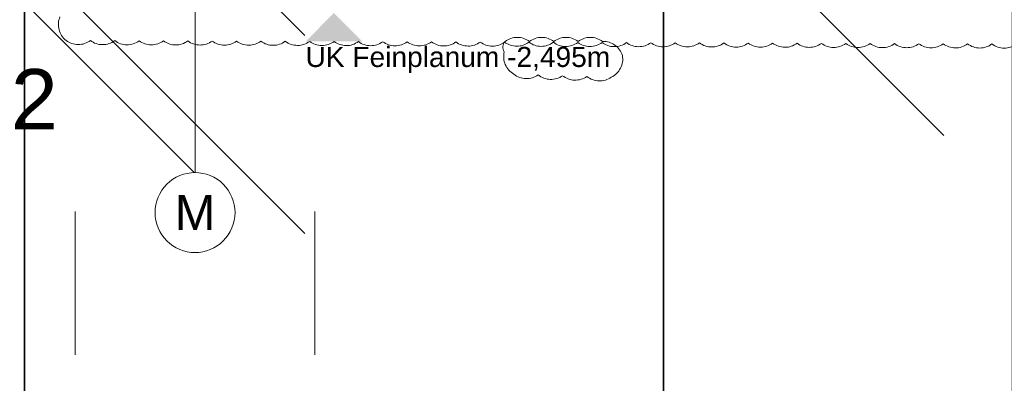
# Model space of a CAD drawing. Header units: metres. Extents: x -3716 to 31, y -1854 to 706.
# Tile 99 of 237: x -1939 to -1878, y 516 to 538. Entities that reach past the tile are written whole.
import ezdxf

# ---------------------------------------------------------------- set-up
doc = ezdxf.new("R2010")
doc.units = ezdxf.units.M
doc.header["$LTSCALE"] = 1.25
doc.header["$PDMODE"] = 1
doc.header["$PDSIZE"] = -2
doc.linetypes.add('Linienart-53', pattern=[5.291531, 3.175, -1.058062, 0.352704, -0.705764])
doc.layers.get('0').update_dxf_attribs({"lineweight": 25})
for name, color, linetype, lineweight, true_color in [('30 -35 Decken- 0 Decken', 7, 'Continuous', 35, 0x00ee00), ('70 -72 Beschriftung- 1 Beschriftung allgemein', 7, 'Continuous', 9, 0xff6633), ('70 -77 Revision- 2 Wolken', 7, 'Continuous', 18, 0x944cff)]:
    doc.layers.add(name, color=color, linetype=linetype, lineweight=lineweight, true_color=true_color)
doc.layers.add('70 -71 Achsen- 1 Gebäudeachsen', color=7, linetype='Linienart-53', lineweight=18)
doc.layers.add('Keine', color=7, linetype='Continuous', lineweight=9)
doc.styles.add('Arial', font='arial.ttf')
doc.dimstyles.new('SIA_DIN1356', dxfattribs={"dimtxt": 1.258608, "dimasz": 2.80603, "dimexe": 2.5, "dimexo": 3.75, "dimgap": 0.625, "dimtad": 1, "dimdec": 3, "dimtxsty": 'Arial', "dimblk": 'VW_SLASH-1', "dimblk1": 'VW_SLASH-1', "dimblk2": 'VW_SLASH-1', "dimcen": 0, "dimdle": 2.5, "dimadec": 3, "dimazin": 0, "dimtfac": 1, "dimtdec": 3, "dimtix": 1, "dimtmove": 0, "dimatfit": 0, "dimldrblk": 'VW_FILLEDARROW-1', "dimfxl": 1, "dimfrac": 2, "dimtolj": 1, "dimarcsym": 0})

# ---------------------------------------------------------------- blocks, each defined once
blk = doc.blocks.new('VW_SLASH-1')
at = {"color": 0, "linetype": 'ByBlock', "lineweight": -2, "transparency": 16777216}
blk.add_line((0.8909, 0), (-1, 0), dxfattribs=at)
at = {"color": 0, "lineweight": 20, "transparency": 16777216, "flags": 128}
blk.add_lwpolyline([(0.5001, 0.5001), (-0.5001, -0.5001)], dxfattribs=at)
blk = doc.blocks.new('*D1002')
at = {"layer": '30 -35 Decken- 0 Decken', "color": 0, "linetype": 'Continuous', "lineweight": -2}
for p, q in [((-100.2743, 16.549), (-100.2743, 19.3551)), ((-100.2743, 12.538), (-100.2743, 13.743)), ((-97.1041, 13.743), (-97.7743, 13.743)), ((-103.771, 12.538), (-102.7743, 12.538)), ((-100.2743, 9.732), (-100.2743, 6.9259))]:
    blk.add_line(p, q, dxfattribs=at)
at = {"layer": 'Defpoints', "color": 0}
for p in [(-100.8541, 13.743), (-100.2743, 13.743), (-100.021, 12.538)]:
    blk.add_point(p, dxfattribs=at)
at = {"layer": '30 -35 Decken- 0 Decken', "color": 0, "lineweight": -2, "xscale": 2.8060302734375, "yscale": 2.8060302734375, "zscale": 2.8060302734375}
for p, rotation in [((-100.2743, 13.743), 270), ((-100.2743, 12.538), 90)]:
    blk.add_blockref('VW_SLASH-1', p, dxfattribs=dict(at, rotation=rotation))
at = {"layer": '30 -35 Decken- 0 Decken', "color": 0, "lineweight": 9, "insert": (-100.4015, 13.1405), "char_height": 0.100689, "attachment_point": 5, "rotation": 90, "style": 'Arial'}
blk.add_mtext('\\A1;1,20\\S5^ ;', dxfattribs=at)
blk = doc.blocks.new('VW_FILLEDARROW-1')
at = {"linetype": 'Continuous', "lineweight": 0, "transparency": 16777216}
blk.add_hatch(color=0, dxfattribs=at).paths.add_polyline_path([(-1.4144, 0.379), (0, 0), (-1.4144, -0.379)])
at = {"color": 0, "lineweight": 5, "transparency": 16777216, "flags": 128}
blk.add_lwpolyline([(-1.4144, 0.379), (0, 0), (-1.4144, -0.379)], close=True, dxfattribs=at)
blk = doc.blocks.new('*D1003')
at = {"layer": '30 -35 Decken- 0 Decken', "color": 0, "linetype": 'Continuous', "lineweight": -2}
for p, q in [((-100.2743, 15.344), (-100.2743, 18.1501)), ((-103.771, 12.538), (-102.7743, 12.538)), ((-100.2743, 11.548), (-100.2743, 12.538)), ((-102.871, 11.548), (-102.7743, 11.548)), ((-100.2743, 8.742), (-100.2743, 5.9359))]:
    blk.add_line(p, q, dxfattribs=at)
at = {"layer": 'Defpoints', "color": 0}
for p in [(-100.2743, 12.538), (-100.021, 12.538), (-99.121, 11.548)]:
    blk.add_point(p, dxfattribs=at)
at = {"layer": '30 -35 Decken- 0 Decken', "color": 0, "lineweight": -2, "xscale": 2.8060302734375, "yscale": 2.8060302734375, "zscale": 2.8060302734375}
for p, rotation in [((-100.2743, 12.538), 270), ((-100.2743, 11.548), 90)]:
    blk.add_blockref('VW_SLASH-1', p, dxfattribs=dict(at, rotation=rotation))
at = {"layer": '30 -35 Decken- 0 Decken', "color": 0, "lineweight": 9, "insert": (-100.3757, 12.043), "char_height": 0.10069, "attachment_point": 5, "rotation": 90, "style": 'Arial'}
blk.add_mtext('\\A1;99', dxfattribs=at)
blk = doc.blocks.new('*D1009')
at = {"layer": '30 -35 Decken- 0 Decken', "color": 0, "linetype": 'Continuous', "lineweight": -2}
for p, q in [((-97.077, 16.549), (-97.077, 19.3551)), ((-100.2388, 13.743), (-99.577, 13.743)), ((-97.077, 13.538), (-97.077, 13.743)), ((-97.304, 13.538), (-99.577, 13.538)), ((-97.077, 10.732), (-97.077, 7.9259))]:
    blk.add_line(p, q, dxfattribs=at)
at = {"layer": 'Defpoints', "color": 0}
for p in [(-97.077, 13.743), (-96.4888, 13.743), (-93.554, 13.538)]:
    blk.add_point(p, dxfattribs=at)
at = {"layer": '30 -35 Decken- 0 Decken', "color": 0, "lineweight": -2, "xscale": 2.8060302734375, "yscale": 2.8060302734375, "zscale": 2.8060302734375}
for p, rotation in [((-97.077, 13.743), 270), ((-97.077, 13.538), 90)]:
    blk.add_blockref('VW_SLASH-1', p, dxfattribs=dict(at, rotation=rotation))
at = {"layer": '30 -35 Decken- 0 Decken', "color": 0, "lineweight": 9, "insert": (-99.6826, 13.6405), "char_height": 0.100689, "attachment_point": 5, "rotation": 90, "style": 'Arial'}
blk.add_mtext('\\A1;20\\S5^ ;', dxfattribs=at)
blk = doc.blocks.new('*D1010')
at = {"layer": '30 -35 Decken- 0 Decken', "color": 0, "linetype": 'Continuous', "lineweight": -2}
for p, q in [((-97.077, 16.344), (-97.077, 19.1501)), ((-97.304, 13.538), (-99.577, 13.538)), ((-97.077, 12.038), (-97.077, 13.538)), ((-100.221, 12.038), (-99.577, 12.038)), ((-97.077, 9.232), (-97.077, 6.4259))]:
    blk.add_line(p, q, dxfattribs=at)
at = {"layer": 'Defpoints', "color": 0}
for p in [(-97.077, 13.538), (-93.554, 13.538), (-96.471, 12.038)]:
    blk.add_point(p, dxfattribs=at)
at = {"layer": '30 -35 Decken- 0 Decken', "color": 0, "lineweight": -2, "xscale": 2.8060302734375, "yscale": 2.8060302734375, "zscale": 2.8060302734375}
for p, rotation in [((-97.077, 13.538), 270), ((-97.077, 12.038), 90)]:
    blk.add_blockref('VW_SLASH-1', p, dxfattribs=dict(at, rotation=rotation))
at = {"layer": '30 -35 Decken- 0 Decken', "color": 0, "lineweight": 9, "insert": (-97.1875, 12.788), "char_height": 0.10069, "attachment_point": 5, "rotation": 90, "style": 'Arial'}
blk.add_mtext('\\A1;1,50', dxfattribs=at)
blk = doc.blocks.new('*D1016')
at = {"layer": '30 -35 Decken- 0 Decken', "color": 0, "linetype": 'Continuous', "lineweight": -2}
for p, q in [((-95.3332, 16.549), (-95.3332, 19.3551)), ((-98.0445, 13.743), (-97.8332, 13.743)), ((-95.3332, 11.548), (-95.3332, 13.743)), ((-92.471, 11.548), (-92.8332, 11.548)), ((-95.3332, 8.742), (-95.3332, 5.9359))]:
    blk.add_line(p, q, dxfattribs=at)
at = {"layer": 'Defpoints', "color": 0}
for p in [(-95.3332, 13.743), (-94.2945, 13.743), (-96.221, 11.548)]:
    blk.add_point(p, dxfattribs=at)
at = {"layer": '30 -35 Decken- 0 Decken', "color": 0, "lineweight": -2, "xscale": 2.8060302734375, "yscale": 2.8060302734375, "zscale": 2.8060302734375}
for p, rotation in [((-95.3332, 13.743), 270), ((-95.3332, 11.548), 90)]:
    blk.add_blockref('VW_SLASH-1', p, dxfattribs=dict(at, rotation=rotation))
at = {"layer": '30 -35 Decken- 0 Decken', "color": 0, "lineweight": 9, "insert": (-95.4604, 12.6455), "char_height": 0.100689, "attachment_point": 5, "rotation": 90, "style": 'Arial'}
blk.add_mtext('\\A1;2,19\\S5^ ;', dxfattribs=at)
blk = doc.blocks.new('*D1059')
at = {"layer": '30 -35 Decken- 0 Decken', "color": 0, "linetype": 'Continuous', "lineweight": -2}
for p, q in [((-97.215, 12.755), (-101.627, 12.755)), ((-100.021, 9.538), (-100.021, 10.255)), ((-98.821, 9.538), (-98.821, 10.255))]:
    blk.add_line(p, q, dxfattribs=at)
at = {"layer": 'Defpoints', "color": 0}
for p in [(-100.021, 13.288), (-98.821, 13.288), (-98.821, 12.755)]:
    blk.add_point(p, dxfattribs=at)
at = {"layer": '30 -35 Decken- 0 Decken', "color": 0, "lineweight": -2, "xscale": 2.8060302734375, "yscale": 2.8060302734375, "zscale": 2.8060302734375, "rotation": 180}
blk.add_blockref('VW_SLASH-1', (-100.021, 12.755), dxfattribs=at)
at = {"layer": '30 -35 Decken- 0 Decken', "color": 0, "lineweight": -2, "xscale": 2.8060302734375, "yscale": 2.8060302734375, "zscale": 2.8060302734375}
blk.add_blockref('VW_SLASH-1', (-98.821, 12.755), dxfattribs=at)
at = {"layer": '30 -35 Decken- 0 Decken', "color": 0, "lineweight": 9, "insert": (-99.2054, 12.8861), "char_height": 0.10069, "attachment_point": 5, "style": 'Arial'}
blk.add_mtext('\\A1;1,20', dxfattribs=at)
blk = doc.blocks.new('*D1061')
at = {"layer": '30 -35 Decken- 0 Decken', "color": 0, "linetype": 'Continuous', "lineweight": -2}
for p, q in [((-100.708, 16.549), (-100.708, 19.3551)), ((-102.271, 13.743), (-103.208, 13.743)), ((-100.708, 11.733), (-100.708, 13.743)), ((-103.871, 11.733), (-103.208, 11.733)), ((-100.708, 8.927), (-100.708, 6.1209))]:
    blk.add_line(p, q, dxfattribs=at)
at = {"layer": 'Defpoints', "color": 0}
for p in [(-100.708, 13.743), (-98.521, 13.743), (-100.121, 11.733)]:
    blk.add_point(p, dxfattribs=at)
at = {"layer": '30 -35 Decken- 0 Decken', "color": 0, "lineweight": -2, "xscale": 2.8060302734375, "yscale": 2.8060302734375, "zscale": 2.8060302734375}
for p, rotation in [((-100.708, 13.743), 270), ((-100.708, 11.733), 90)]:
    blk.add_blockref('VW_SLASH-1', p, dxfattribs=dict(at, rotation=rotation))
at = {"layer": '30 -35 Decken- 0 Decken', "color": 0, "lineweight": 9, "insert": (-100.8185, 12.738), "char_height": 0.10069, "attachment_point": 5, "rotation": 90, "style": 'Arial'}
blk.add_mtext('\\A1;2,01', dxfattribs=at)
blk = doc.blocks.new('Gruppe-717')
at = {"layer": '70 -71 Achsen- 1 Gebäudeachsen', "transparency": 33554687}
blk.add_line((-99.421, 10.45), (-99.421, 14.7135), dxfattribs=at)
at = {"color": 255, "transparency": 33554687}
blk.add_wipeout([(-99.421, 10.05), (-99.4406, 10.0509), (-99.46, 10.0538), (-99.4791, 10.0586), (-99.4975, 10.0652), (-99.5153, 10.0736), (-99.5321, 10.0837), (-99.5479, 10.0954), (-99.5624, 10.1085), (-99.5756, 10.1231), (-99.5873, 10.1388), (-99.5974, 10.1557), (-99.6058, 10.1734), (-99.6124, 10.1919), (-99.6172, 10.2109), (-99.62, 10.2304), (-99.621, 10.25), (-99.62, 10.2696), (-99.6172, 10.289), (-99.6124, 10.308), (-99.6058, 10.3265), (-99.5974, 10.3442), (-99.5873, 10.3611), (-99.5756, 10.3768), (-99.5624, 10.3914), (-99.5479, 10.4046), (-99.5321, 10.4163), (-99.5153, 10.4263), (-99.4975, 10.4347), (-99.4791, 10.4413), (-99.46, 10.4461), (-99.4406, 10.449), (-99.421, 10.45), (-99.4014, 10.449), (-99.382, 10.4461), (-99.3629, 10.4413), (-99.3445, 10.4347), (-99.3267, 10.4263), (-99.3099, 10.4163), (-99.2941, 10.4046), (-99.2796, 10.3914), (-99.2664, 10.3768), (-99.2547, 10.3611), (-99.2446, 10.3442), (-99.2362, 10.3265), (-99.2296, 10.308), (-99.2248, 10.289), (-99.222, 10.2696), (-99.221, 10.25), (-99.222, 10.2304), (-99.2248, 10.2109), (-99.2296, 10.1919), (-99.2362, 10.1734), (-99.2446, 10.1557), (-99.2547, 10.1388), (-99.2664, 10.1231), (-99.2796, 10.1085), (-99.2941, 10.0954), (-99.3099, 10.0837), (-99.3267, 10.0736), (-99.3445, 10.0652), (-99.3629, 10.0586), (-99.382, 10.0538), (-99.4014, 10.0509)], dxfattribs=at).dxf.layer = 'Keine'
at = {"layer": 'Keine', "transparency": 33554687, "flags": 128}
blk.add_lwpolyline([(-99.421, 10.05), (-99.4406, 10.0509), (-99.46, 10.0538), (-99.4791, 10.0586), (-99.4975, 10.0652), (-99.5153, 10.0736), (-99.5321, 10.0837), (-99.5479, 10.0954), (-99.5624, 10.1085), (-99.5756, 10.1231), (-99.5873, 10.1388), (-99.5974, 10.1557), (-99.6058, 10.1734), (-99.6124, 10.1919), (-99.6172, 10.2109), (-99.62, 10.2304), (-99.621, 10.25), (-99.62, 10.2696), (-99.6172, 10.289), (-99.6124, 10.308), (-99.6058, 10.3265), (-99.5974, 10.3442), (-99.5873, 10.3611), (-99.5756, 10.3768), (-99.5624, 10.3914), (-99.5479, 10.4046), (-99.5321, 10.4163), (-99.5153, 10.4263), (-99.4975, 10.4347), (-99.4791, 10.4413), (-99.46, 10.4461), (-99.4406, 10.449), (-99.421, 10.45), (-99.4014, 10.449), (-99.382, 10.4461), (-99.3629, 10.4413), (-99.3445, 10.4347), (-99.3267, 10.4263), (-99.3099, 10.4163), (-99.2941, 10.4046), (-99.2796, 10.3914), (-99.2664, 10.3768), (-99.2547, 10.3611), (-99.2446, 10.3442), (-99.2362, 10.3265), (-99.2296, 10.308), (-99.2248, 10.289), (-99.222, 10.2696), (-99.221, 10.25), (-99.222, 10.2304), (-99.2248, 10.2109), (-99.2296, 10.1919), (-99.2362, 10.1734), (-99.2446, 10.1557), (-99.2547, 10.1388), (-99.2664, 10.1231), (-99.2796, 10.1085), (-99.2941, 10.0954), (-99.3099, 10.0837), (-99.3267, 10.0736), (-99.3445, 10.0652), (-99.3629, 10.0586), (-99.382, 10.0538), (-99.4014, 10.0509)], close=True, dxfattribs=at)
at = {"layer": 'Keine', "transparency": 33554687, "insert": (-99.421, 10.25), "char_height": 0.1762, "attachment_point": 5, "line_spacing_factor": 0.970891, "style": 'Arial'}
blk.add_mtext('M', dxfattribs=at)
blk = doc.blocks.new('Gruppe-719')
at = {"layer": '70 -77 Revision- 2 Wolken', "transparency": 33554687, "flags": 128}
blk.add_lwpolyline([(-97.8697, 11.1057, -0.162278), (-97.8087, 11.1261, -0.162278), (-97.7478, 11.1057, -0.162278), (-97.6868, 11.1261, -0.162278), (-97.6259, 11.1057, -0.162278), (-97.5649, 11.1261, -0.162278), (-97.5039, 11.1057, -0.162278), (-97.443, 11.1261, -0.162278), (-97.382, 11.1057, -0.162278), (-97.3205, 11.0871, -0.162278), (-97.2825, 11.0353, -0.162278), (-97.2924, 10.9718, -0.162278), (-97.3383, 10.9269, -0.162278), (-97.3999, 10.9085, -0.162278), (-97.4602, 10.9307, -0.162278), (-97.5217, 10.9123, -0.162278), (-97.582, 10.9345, -0.162278), (-97.6436, 10.9161, -0.162278), (-97.7039, 10.9383, -0.162278), (-97.7655, 10.9199, -0.162278), (-97.8258, 10.9421, -0.162278), (-97.8685, 10.9901, -0.162278), (-97.8739, 11.0541, -0.162278), (-97.8804, 11.0806, -0.162278), (-97.8697, 11.1057)], format="xyb", close=True, dxfattribs=at)
blk = doc.blocks.new('Gruppe-721')
at = {"layer": '30 -35 Decken- 0 Decken', "color": 7, "linetype": 'Continuous', "lineweight": 9}
blk.add_solid([(-98.7258, 11.248), (-98.8681, 11.1057), (-98.5835, 11.1057)], dxfattribs=at)
at = {"layer": '70 -77 Revision- 2 Wolken'}
blk.add_blockref('Gruppe-719', (0, 0), dxfattribs=at)
at = {"layer": '30 -35 Decken- 0 Decken', "color": 7, "insert": (-98.8681, 11.0787), "char_height": 0.100689, "attachment_point": 1, "line_spacing_factor": 0.970891, "style": 'Arial'}
blk.add_mtext('UK Feinplanum -2,495m ', dxfattribs=at)
blk = doc.blocks.new('Gruppe-751')
at = {"layer": '70 -77 Revision- 2 Wolken', "transparency": 33554687, "flags": 128}
blk.add_lwpolyline([(-95.3118, 11.0926, -0.162278), (-95.3728, 11.0725, -0.162278), (-95.4337, 11.0931, -0.162278), (-95.4947, 11.073, -0.162278), (-95.5556, 11.0935, -0.162278), (-95.6166, 11.0734, -0.162278), (-95.6775, 11.094, -0.162278), (-95.7386, 11.0739, -0.162278), (-95.7994, 11.0945, -0.162278), (-95.8605, 11.0744, -0.162278), (-95.9214, 11.0949, -0.162278), (-95.9824, 11.0748, -0.162278), (-96.0433, 11.0954, -0.162278), (-96.1043, 11.0753, -0.162278), (-96.1652, 11.0958, -0.162278), (-96.2262, 11.0758, -0.162278), (-96.2871, 11.0963, -0.162278), (-96.3481, 11.0762, -0.162278), (-96.409, 11.0968, -0.162278), (-96.4701, 11.0767, -0.162278), (-96.531, 11.0972, -0.162278), (-96.592, 11.0771, -0.162278), (-96.6529, 11.0977, -0.162278), (-96.7139, 11.0776, -0.162278), (-96.7748, 11.0982, -0.162278), (-96.8358, 11.0781, -0.162278), (-96.8967, 11.0986, -0.162278), (-96.9577, 11.0785, -0.162278), (-97.0186, 11.0991, -0.162278), (-97.0797, 11.079, -0.162278), (-97.1405, 11.0996, -0.162278), (-97.2016, 11.0795, -0.162278), (-97.2625, 11.1, -0.162278), (-97.3235, 11.0799, -0.162278), (-97.3844, 11.1005, -0.162278), (-97.4454, 11.0804, -0.162278), (-97.5063, 11.1009, -0.162278), (-97.5673, 11.0809, -0.162278), (-97.6282, 11.1014, -0.162278), (-97.6893, 11.0813, -0.162278), (-97.7501, 11.1019, -0.162278), (-97.8112, 11.0818, -0.162278), (-97.8721, 11.1023, -0.162278), (-97.9331, 11.0822, -0.162278), (-97.994, 11.1028, -0.162278), (-98.055, 11.0827, -0.162278), (-98.1159, 11.1033, -0.162278), (-98.1769, 11.0832, -0.162278), (-98.2378, 11.1037, -0.162278), (-98.2989, 11.0836, -0.162278), (-98.3597, 11.1042, -0.162278), (-98.4208, 11.0841, -0.162278), (-98.4817, 11.1046, -0.162278), (-98.5427, 11.0846, -0.162278), (-98.6036, 11.1051, -0.162278), (-98.6646, 11.085, -0.162278), (-98.7255, 11.1056, -0.162278), (-98.7865, 11.0855, -0.162278), (-98.8474, 11.106, -0.162278), (-98.9085, 11.086, -0.162278), (-98.9693, 11.1065, -0.162278), (-99.0304, 11.0864, -0.162278), (-99.0913, 11.107, -0.162278), (-99.1523, 11.0869, -0.162278), (-99.2132, 11.1074, -0.162278), (-99.2742, 11.0873, -0.162278), (-99.3351, 11.1079, -0.162278), (-99.3961, 11.0878, -0.162278), (-99.457, 11.1084, -0.162278), (-99.518, 11.0883, -0.162278), (-99.5789, 11.1088, -0.162278), (-99.64, 11.0887, -0.162278), (-99.7008, 11.1093, -0.162278), (-99.7619, 11.0892, -0.162278), (-99.8228, 11.1097, -0.162278), (-99.8838, 11.0897, -0.162278), (-99.9447, 11.1102, -0.162278), (-100.0057, 11.0901, -0.162278), (-100.0666, 11.1107, -0.162278), (-100.1014, 11.1647, -0.162278), (-100.0967, 11.2288, -0.162278)], format="xyb", dxfattribs=at)
blk = doc.blocks.new('_Feinplanum 2D-3 (3D)')
at = {"layer": '30 -35 Decken- 0 Decken', "color": 7}
blk.add_blockref('Gruppe-721', (0, 0), dxfattribs=at)
at = {"layer": '70 -77 Revision- 2 Wolken'}
blk.add_blockref('Gruppe-751', (0, 0), dxfattribs=at)
blk = doc.blocks.new('Gruppe-667')
at = {"layer": '30 -35 Decken- 0 Decken', "color": 7, "linetype": 'Continuous', "lineweight": 9}
for base, p1, p2, text, picture, middle in [((-100.27432972, 13.743), (-100.02099996, 12.538), (-100.85405836, 13.743), '1,20\\S5^ ;', '*D1002', (-100.40152436, 13.1405)), ((-100.27432972, 12.538), (-99.12099996, 11.548), (-100.02099996, 12.538), '99', '*D1003', (-100.37573128, 12.043))]:
    dim = blk.add_linear_dim(base=base, p1=p1, p2=p2, angle=270, text=text, dimstyle='SIA_DIN1356', override={"dimtxt": 0.100689, "dimgap": 0.05, "dimdec": 8, "dimpost": '<>', "dimtxsty": 'Arial', "dimtmove": 2}, dxfattribs=at)
    dim.commit()
    dim.dimension.update_dxf_attribs({"geometry": picture, "text_midpoint": middle})
blk = doc.blocks.new('Gruppe-669')
at = {"layer": '30 -35 Decken- 0 Decken', "color": 7, "linetype": 'Continuous', "lineweight": 9}
for base, p1, p2, text, override, picture, middle in [((-97.077, 13.743), (-93.55397043, 13.538), (-96.4887964, 13.743), '20\\S5^ ;', {"dimtxt": 0.100689, "dimgap": 0.025, "dimdec": 8, "dimpost": '<>', "dimtxsty": 'Arial', "dimtix": 0, "dimtmove": 2}, '*D1009', (-99.68263266, 13.6405)), ((-97.077, 13.538), (-96.47099996, 12.038), (-93.55397043, 13.538), '1,50', {"dimtxt": 0.100689, "dimgap": 0.05, "dimdec": 8, "dimpost": '<>', "dimtxsty": 'Arial', "dimtmove": 2}, '*D1010', (-97.18746354, 12.788))]:
    dim = blk.add_linear_dim(base=base, p1=p1, p2=p2, angle=270, text=text, dimstyle='SIA_DIN1356', override=override, dxfattribs=at)
    dim.commit()
    dim.dimension.update_dxf_attribs({"geometry": picture, "text_midpoint": middle})
blk = doc.blocks.new('_FU_2D LP6 (3D)')
at = {"layer": '30 -35 Decken- 0 Decken', "color": 7}
for name in ['Gruppe-667', 'Gruppe-669']:
    blk.add_blockref(name, (0, 0), dxfattribs=at)
at = {"layer": '30 -35 Decken- 0 Decken', "color": 7, "linetype": 'Continuous', "lineweight": 9}
for base, p1, p2, text, picture, middle in [((-100.70798855, 13.743), (-100.12099996, 11.733), (-98.52099996, 13.743), '2,01', '*D1061', (-100.81845209, 12.738)), ((-95.33320657, 13.743), (-96.22099996, 11.548), (-94.29454752, 13.743), '2,19\\S5^ ;', '*D1016', (-95.46040121, 12.6455))]:
    dim = blk.add_linear_dim(base=base, p1=p1, p2=p2, angle=270, text=text, dimstyle='SIA_DIN1356', override={"dimtxt": 0.100689, "dimgap": 0.05, "dimdec": 8, "dimpost": '<>', "dimtxsty": 'Arial', "dimtmove": 2}, dxfattribs=at)
    dim.commit()
    dim.dimension.update_dxf_attribs({"geometry": picture, "text_midpoint": middle})
dim = blk.add_linear_dim(base=(-98.82099996, 12.755), p1=(-100.02099996, 13.288), p2=(-98.82099996, 13.288), text='1,20', dimstyle='SIA_DIN1356', override={"dimtxt": 0.100689, "dimgap": 0.05, "dimdec": 8, "dimpost": '<>', "dimtxsty": 'Arial', "dimtmove": 2}, dxfattribs=at)
dim.commit()
dim.dimension.update_dxf_attribs({"geometry": '*D1059', "text_midpoint": (-99.20539199, 12.88613889), "dimtype": 160})
at = {"layer": '70 -71 Achsen- 1 Gebäudeachsen', "color": 7, "transparency": 33554687}
blk.add_blockref('Gruppe-717', (0, 0), dxfattribs=at)

msp = doc.modelspace()

# ---------------------------------------------------------------- block references
at = {"layer": 'Keine', "color": 1, "xscale": 12.5, "yscale": 12.5, "zscale": 12.5}
msp.add_blockref('_FU_2D LP6 (3D)', (-685.453, 398.181), dxfattribs=at)

# ---------------------------------------------------------------- next in the draw order: block references
msp.add_blockref('_Feinplanum 2D-3 (3D)', (-685.453, 398.181), dxfattribs=at)

# ---------------------------------------------------------------- next in the draw order: texts
at = {"layer": '70 -72 Beschriftung- 1 Beschriftung allgemein', "color": 7, "insert": (-1962.012, 535.277), "char_height": 3.77582, "attachment_point": 1, "line_spacing_factor": 0.970891, "style": 'Arial'}
msp.add_mtext('Schnitt 2-2', dxfattribs=at)

doc.saveas('drawing.dxf')
